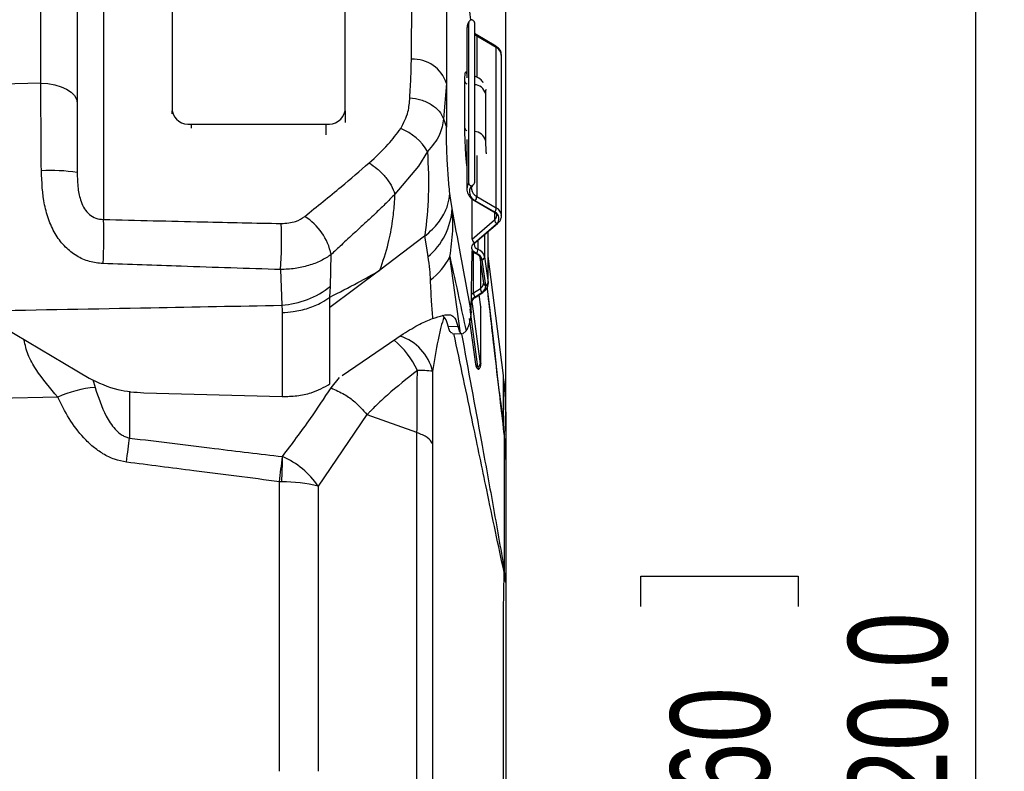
# Model space of a CAD drawing. Header units: millimetres. Extents: x 0 to 594, y 0 to 420.
# Tile 11 of 60: x 269 to 304, y 271 to 297. Entities that reach past the tile are written whole.
import ezdxf

# ---------------------------------------------------------------- set-up
doc = ezdxf.new("R2010")
doc.units = ezdxf.units.MM
doc.layers.add('SLD-0', color=7, linetype='Continuous')
doc.styles.add('SLDTEXTSTYLE0', font='TXT', dxfattribs={"width": 0.75})
doc.dimstyles.new('SLDDIMSTYLE2', dxfattribs={"dimtxt": 3.5, "dimasz": 3.2, "dimexe": 0, "dimexo": 0.0625, "dimgap": 0.875, "dimtad": 1, "dimdec": 1, "dimlfac": 3, "dimrnd": 1e-09, "dimzin": 12, "dimdsep": 46, "dimtxsty": 'SLDTEXTSTYLE0', "dimsah": 1, "dimcen": 0.09, "dimadec": 0, "dimazin": 3, "dimtfac": 1, "dimtdec": 1, "dimtofl": 0, "dimtmove": 0, "dimatfit": 3, "dimfxl": 1, "dimfrac": 2, "dimtolj": 1, "dimtzin": 12, "dimarcsym": 0})
doc.dimstyles.new('SLDDIMSTYLE3', dxfattribs={"dimtxt": 3.5, "dimasz": 3.2, "dimexe": 0, "dimexo": 0.0625, "dimgap": 0.875, "dimtad": 1, "dimdec": 1, "dimlfac": 3, "dimrnd": 1e-09, "dimzin": 4, "dimdsep": 46, "dimtxsty": 'SLDTEXTSTYLE0', "dimsah": 1, "dimcen": 0.09, "dimadec": 0, "dimazin": 1, "dimtfac": 1, "dimtdec": 1, "dimtofl": 0, "dimtmove": 0, "dimatfit": 3, "dimfxl": 1, "dimfrac": 2, "dimtolj": 1, "dimtzin": 12, "dimarcsym": 0})

# ---------------------------------------------------------------- blocks, each defined once
blk = doc.blocks.new('_D_3')
at = {"layer": 'SLD-0', "color": 7, "transparency": 16777216}
for p, q in [((240.354, 371.176), (239.287, 371.176)), ((239.287, 371.176), (239.287, 365.619)), ((249.405, 371.176), (250.471, 371.176)), ((250.471, 371.176), (250.471, 365.619)), ((239.287, 365.619), (240.354, 365.619)), ((250.471, 365.619), (249.405, 365.619)), ((203.259, 271.884), (203.259, 361.383)), ((286.5, 282.876), (286.5, 361.383)), ((203.259, 360.383), (286.5, 360.383))]:
    blk.add_line(p, q, dxfattribs=at)
for points in [[(203.259, 360.383), (206.459, 359.833), (206.459, 360.933)], [(286.5, 360.383), (283.3, 360.933), (283.3, 359.833)]]:
    blk.add_solid(points, dxfattribs=at)
at = {"layer": 'SLD-0', "color": 7, "transparency": 16777216, "char_height": 3.5, "attachment_point": 1, "style": 'SLDTEXTSTYLE0'}
for s, insert in [('9.87', (240.354, 370.131)), ('250.7', (239.061, 364.894))]:
    blk.add_mtext(s, dxfattribs=dict(at, insert=insert))
blk = doc.blocks.new('_D_5')
at = {"layer": 'SLD-0', "color": 7, "transparency": 16777216}
for p, q in [((207.867, 324.215), (304.085, 324.215)), ((303.085, 217.552), (303.085, 324.215)), ((291.262, 276.702), (291.262, 277.769)), ((291.262, 277.769), (296.818, 277.769)), ((296.818, 277.769), (296.818, 276.702)), ((291.262, 265.065), (291.262, 263.999)), ((296.818, 263.999), (296.818, 265.065)), ((291.262, 263.999), (296.818, 263.999)), ((207.867, 217.552), (304.085, 217.552))]:
    blk.add_line(p, q, dxfattribs=at)
for points in [[(303.085, 324.215), (302.535, 321.015), (303.635, 321.015)], [(303.085, 217.552), (303.635, 220.752), (302.535, 220.752)]]:
    blk.add_solid(points, dxfattribs=at)
at = {"layer": 'SLD-0', "color": 7, "transparency": 16777216, "char_height": 3.5, "attachment_point": 1, "rotation": 90, "style": 'SLDTEXTSTYLE0'}
for s, insert in [('320.0', (298.573, 267.704)), ('12.60', (292.306, 265.065)), ('%%c', (298.573, 262.426))]:
    blk.add_mtext(s, dxfattribs=dict(at, insert=insert))

msp = doc.modelspace()

# ---------------------------------------------------------------- linework, layer by layer
at = {"color": 7, "linetype": 'Continuous', "lineweight": 25}
for p, q in [((270.101, 295.156), (270.101, 310.384)), ((271.388, 309.248), (271.388, 294.458)), ((284.409, 302.688), (284.409, 295.139)), ((272.318, 299.039), (272.318, 290.347)), ((283.175, 296.001), (283.199, 299.034)), ((274.737, 298.839), (274.737, 294.18)), ((280.837, 294.18), (280.837, 298.839)), ((285.194, 297.284), (285.194, 291.627)), ((285.399, 297.298), (285.399, 291.641)), ((285.132, 297.086), (285.132, 295.347)), ((285.459, 296.866), (285.399, 296.91)), ((286.147, 296.466), (285.459, 296.866)), ((286.169, 296.413), (285.481, 296.813)), ((285.481, 296.813), (285.481, 295.36)), ((286.169, 290.756), (286.169, 296.413)), ((286.351, 290.483), (286.351, 296.14)), ((284.409, 295.139), (284.312, 293.902)), ((274.737, 294.074), (274.737, 294.18)), ((280.837, 294.18), (280.837, 293.772)), ((284.312, 293.902), (284.409, 293.601)), ((275.403, 293.709), (280.17, 293.709)), ((275.403, 293.709), (275.403, 293.569)), ((280.17, 293.334), (280.17, 293.709)), ((285.132, 293.168), (285.132, 291.429)), ((283.744, 292.744), (283.423, 292.228)), ((285.481, 292.609), (285.481, 291.156)), ((283.423, 292.228), (282.594, 291.244)), ((285.299, 291.429), (285.299, 291.422)), ((285.321, 289.656), (285.321, 291.069)), ((285.397, 291.012), (286.085, 290.612)), ((286.116, 290.608), (285.428, 291.009)), ((285.481, 291.156), (286.169, 290.756)), ((285.321, 289.656), (286.109, 290.333)), ((286.109, 290.595), (286.109, 290.333)), ((285.385, 289.517), (286.173, 290.193)), ((285.429, 289.53), (286.217, 290.207)), ((283.642, 289.761), (282.066, 288.556)), ((285.301, 289.638), (285.321, 289.656)), ((285.756, 289.81), (285.756, 289.032)), ((285.88, 288.124), (285.88, 289.917)), ((285.882, 288.09), (285.882, 289.917)), ((285.517, 289.605), (285.517, 289.3)), ((280.318, 287.99), (280.343, 289.108)), ((284.902, 286.342), (284.531, 289.036)), ((285.287, 287.104), (285.321, 289.239)), ((285.363, 287.76), (285.363, 289.203)), ((285.451, 289.147), (285.45, 289.147)), ((285.591, 289.009), (285.715, 288.102)), ((285.797, 288.017), (285.673, 288.924)), ((285.756, 289.032), (285.88, 288.124)), ((286.419, 284.848), (285.882, 289.051)), ((278.561, 288.58), (278.603, 287.322)), ((285.606, 288.898), (285.606, 287.916)), ((282.066, 288.556), (280.303, 287.245)), ((280.303, 287.609), (280.318, 287.99)), ((285.363, 287.76), (285.606, 287.916)), ((285.715, 288.102), (285.715, 288.09)), ((285.716, 288.09), (285.716, 288.098)), ((285.88, 288.124), (285.882, 288.09)), ((280.303, 287.254), (280.303, 287.609)), ((285.419, 287.615), (285.662, 287.77)), ((285.453, 287.62), (285.696, 287.775)), ((285.618, 287.265), (285.56, 287.689)), ((280.303, 284.548), (280.303, 287.245)), ((285.519, 285.154), (285.242, 287.181)), ((285.31, 287.411), (285.313, 287.377)), ((285.313, 287.377), (285.602, 285.261)), ((285.618, 285.262), (285.618, 287.265)), ((285.618, 287.265), (285.619, 287.254)), ((285.619, 285.251), (285.619, 287.254)), ((278.617, 287.063), (278.617, 284.104)), ((285.217, 286.849), (285.437, 285.239)), ((285.287, 287.104), (285.249, 286.779)), ((268.771, 286.556), (271.811, 284.751)), ((284.466, 286.59), (284.814, 286.569)), ((280.732, 284.84), (282.887, 286.309)), ((284.617, 286.351), (284.58, 286.344)), ((284.616, 286.331), (284.959, 286.31)), ((284.902, 286.342), (284.96, 286.325)), ((284.99, 286.316), (285.104, 286.425)), ((285.618, 285.262), (285.619, 285.251)), ((280.341, 284.405), (280.642, 284.778)), ((271.938, 284.7), (272.019, 284.424)), ((270.702, 284.079), (211.5, 282.668)), ((273.232, 284.296), (273.232, 282.639)), ((273.737, 284.232), (278.617, 284.104)), ((286.318, 283.932), (286.351, 283.654)), ((281.601, 283.469), (279.891, 280.938)), ((283.372, 282.833), (281.612, 283.461)), ((286.351, 283.654), (286.447, 282.843)), ((278.522, 270.884), (278.522, 281.098)), ((279.891, 280.938), (279.891, 270.884))]:
    msp.add_line(p, q, dxfattribs=at)
at = {"color": 7, "linetype": 'Continuous', "lineweight": 25, "flags": 128}
for points in [[(285.481, 296.813), (285.414, 296.861), (285.399, 296.874)], [(285.462, 296.865), (285.459, 296.866), (285.459, 296.866)], [(270.101, 295.156), (268.732, 295.122), (267.655, 295.095)], [(270.101, 295.156), (270.355, 295.139), (270.597, 295.096), (270.82, 295.03), (271.014, 294.943), (271.173, 294.839), (271.291, 294.72), (271.364, 294.592), (271.388, 294.458)], [(284.61, 290.734), (284.565, 291.032), (284.529, 291.266)], [(283.642, 289.761), (283.704, 289.352), (283.753, 289.032)], [(285.474, 289.148), (285.414, 289.18), (285.366, 289.22), (285.331, 289.267), (285.31, 289.318), (285.305, 289.371), (285.317, 289.423), (285.344, 289.472), (285.385, 289.517)], [(285.294, 287.709), (285.309, 287.721), (285.363, 287.76)], [(285.602, 285.261), (285.605, 285.241), (285.609, 285.225), (285.611, 285.216), (285.614, 285.213), (285.616, 285.216), (285.617, 285.226), (285.618, 285.241), (285.618, 285.262)], [(273.127, 281.788), (273.142, 281.906), (273.156, 282.023), (273.17, 282.136), (273.184, 282.245), (273.197, 282.351), (273.209, 282.452), (273.221, 282.548), (273.232, 282.639)]]:
    msp.add_lwpolyline(points, dxfattribs=at)
at = {"color": 7, "linetype": 'Continuous', "lineweight": 25}
for centre, radius, start, end in [((285.491, 297.083), 0.358, 145.9395, 179.5163), ((285.422, 296.82), 0.0592, 353.1669, 48.6116), ((286.113, 296.42), 0.0565, 352.0211, 53.1737), ((286.025, 296.119), 0.327, 3.6409, 63.8008), ((283.24, 294.781), 1.222, 17.0336, 93.0628), ((285.179, 295.241), 0.121, 192.4253, 248.704), ((285.386, 294.683), 0.417, 14.8273, 88.2095), ((275.32, 294.298), 0.595, 191.4218, 278.0495), ((280.253, 294.298), 0.595, 261.9505, 348.5782), ((282.078, 291.761), 1.935, 30.5553, 68.1074), ((285.178, 293.59), 0.12, 191.8553, 249.0418), ((285.383, 293.031), 0.42, 14.8147, 87.8789), ((270.428, 285.644), 6.432, 81.4167, 92.7147), ((285.491, 291.426), 0.359, 145.9532, 178.7434), ((285.561, 291.322), 0.34, 142.0265, 247.0913), ((285.628, 291.452), 0.33, 185.2753, 243.6087), ((285.417, 291.05), 0.0424, 242.0138, 284.9835), ((285.193, 291.177), 0.289, 324.5186, 355.9837), ((282.249, 290.856), 2.364, 309.5064, 357.0581), ((285.881, 290.776), 0.289, 324.5186, 355.9837), ((286.03, 290.466), 0.321, 2.8354, 64.4005), ((257.066, 289.758), 15.264, 356.3653, 2.2113), ((278.312, 288.702), 2.072, 11.315, 57.9094), ((286.105, 290.649), 0.0424, 242.0138, 284.9835), ((285.988, 290.489), 0.197, 307.8958, 359.1031), ((286.335, 290.353), 0.227, 184.9572, 224.5501), ((286.021, 290.384), 0.244, 308.5431, 67.0505), ((263.724, 289.574), 14.87, 356.166, 2.4261), ((286.179, 290.254), 0.0609, 264.1913, 308.7909), ((285.547, 289.676), 0.227, 184.9572, 224.5501), ((285.391, 289.577), 0.0609, 264.1942, 308.728), ((285.576, 289.479), 0.188, 185.0292, 251.7476), ((285.154, 289.321), 0.364, 331.6232, 356.7793), ((285.398, 288.954), 0.367, 12.3168, 71.0046), ((282.418, 290.095), 2.363, 306.9355, 333.3995), ((285.462, 289.174), 0.029, 249.1351, 294.6377), ((285.374, 288.859), 0.305, 12.3168, 71.0046), ((285.699, 289.032), 0.111, 191.8064, 256.1732), ((285.628, 289.045), 0.129, 290.5949, 354.2225), ((278.37, 290.453), 3.14, 274.2499, 308.3353), ((285.505, 288.101), 0.211, 298.6226, 357.132), ((285.877, 287.936), 0.271, 184.2571, 217.6997), ((285.54, 287.997), 0.258, 298.246, 4.326), ((285.824, 288.125), 0.111, 191.8064, 256.1732), ((285.752, 288.137), 0.129, 290.5949, 354.2225), ((285.658, 287.227), 0.455, 121.6769, 145.4237), ((285.634, 287.781), 0.271, 184.2571, 217.6997), ((285.429, 287.659), 0.0457, 256.9382, 301.0098), ((285.672, 287.814), 0.0457, 256.9381, 301.0126), ((282.263, 284.608), 1.702, 13.0287, 72.548), ((280.571, 283.7), 3.111, 25.2226, 50.1577), ((285.546, 285.261), 0.111, 191.8064, 256.1732), ((285.474, 285.274), 0.129, 290.5949, 354.2225), ((285.681, 285.145), 0.161, 177.1054, 210.4784), ((283.325, 279.856), 5.17, 83.3804, 89.326), ((272.335, 280.535), 3.902, 94.6452, 114.7469), ((285.324, 282.77), 1.125, 0.7796, 3.7279), ((285.956, 282.762), 0.498, 357.978, 2.022), ((-84.323, 324.445), 365.425, 353.18751, 353.32708), ((258.182, 282.068), 20.445, 357.279, 359.7606), ((277.452, 279.273), 2.953, 34.3328, 66.5724), ((278.452, 273.515), 7.583, 88.858, 89.4749), ((278.572, 275.549), 5.549, 76.2533, 89.6771), ((284.222, 278.01), 2.227, 357.3493, 359.4405), ((283.603, 277.923), 2.851, 359.1547, 0.8453)]:
    msp.add_arc(centre, radius, start, end, dxfattribs=at)
for points, knots in [([(285.268, 297.384), (285.148, 298.444), (284.928, 300.38), (284.709, 302.32), (284.61, 303.197)], [0, 0, 0, 0, 0.547624, 1, 1, 1, 1]), ([(285.238, 297.37), (285.211, 297.332), (285.15, 297.248), (285.14, 297.147), (285.135, 297.091)], [0, 0, 0, 0, 0.44677, 1, 1, 1, 1]), ([(285.292, 297.393), (285.279, 297.386), (285.252, 297.374), (285.22, 297.348), (285.198, 297.317), (285.195, 297.295), (285.194, 297.284)], [0, 0, 0, 0, 0.253518, 0.49896, 0.748207, 1, 1, 1, 1]), ([(285.399, 297.298), (285.397, 297.309), (285.394, 297.331), (285.368, 297.358), (285.334, 297.38), (285.307, 297.388), (285.292, 297.393)], [0, 0, 0, 0, 0.240398, 0.499878, 0.742153, 1, 1, 1, 1]), ([(286.344, 296.141), (286.344, 296.174), (286.344, 296.253), (286.275, 296.373), (286.192, 296.433), (286.147, 296.466)], [0, 0, 0, 0, 0.248809, 0.5994428, 1, 1, 1, 1]), ([(283.119, 294.643), (283.134, 294.896), (283.161, 295.348), (283.171, 295.802), (283.175, 296.001)], [0, 0, 0, 0, 0.560012, 1, 1, 1, 1]), ([(285.061, 295.215), (285.062, 295.321), (285.065, 295.534), (285.094, 295.572), (285.118, 295.518), (285.132, 295.435), (285.132, 295.43)], [0, 0, 0, 0, 0.353095, 0.705464, 0.983026, 1, 1, 1, 1]), ([(285.061, 293.565), (285.062, 293.873), (285.064, 294.423), (285.062, 294.973), (285.061, 295.215)], [0, 0, 0, 0, 0.5599999, 1, 1, 1, 1]), ([(285.707, 295.168), (285.695, 295.19), (285.654, 295.271), (285.545, 295.342), (285.447, 295.386), (285.41, 295.39), (285.41, 295.39)], [0, 0, 0, 0, 0.198133, 0.734741, 0.99915, 1, 1, 1, 1]), ([(270.124, 292.069), (270.121, 292.612), (270.115, 293.701), (270.106, 294.67), (270.101, 295.156)], [0, 0, 0, 0, 0.498259, 1, 1, 1, 1]), ([(284.409, 295.139), (284.409, 294.855), (284.409, 294.349), (284.409, 293.83), (284.409, 293.601)], [0, 0, 0, 0, 0.5598358, 1, 1, 1, 1]), ([(285.811, 294.914), (285.807, 294.925), (285.798, 294.949), (285.79, 294.899), (285.789, 294.827), (285.789, 294.79)], [0, 0, 0, 0, 0.3258262, 0.6621165, 1, 1, 1, 1]), ([(282.8, 293.556), (282.9, 293.75), (283.08, 294.099), (283.107, 294.476), (283.119, 294.643)], [0, 0, 0, 0, 0.55797, 1, 1, 1, 1]), ([(283.119, 294.643), (283.252, 294.623), (283.524, 294.582), (283.885, 294.413), (284.171, 294.181), (284.266, 293.993), (284.312, 293.902)], [0, 0, 0, 0, 0.243906, 0.5, 0.756094, 1, 1, 1, 1]), ([(285.789, 294.79), (285.79, 294.482), (285.792, 293.931), (285.79, 293.38), (285.789, 293.138)], [0, 0, 0, 0, 0.56, 1, 1, 1, 1]), ([(271.388, 294.458), (271.388, 294.024), (271.388, 293.25), (271.388, 292.384), (271.388, 292.005)], [0, 0, 0, 0, 0.561174, 1, 1, 1, 1]), ([(284.312, 293.902), (284.279, 293.71), (284.208, 293.293), (283.907, 292.937), (283.744, 292.744)], [0, 0, 0, 0, 0.458004, 1, 1, 1, 1]), ([(281.683, 292.341), (281.916, 292.556), (282.33, 292.941), (282.656, 293.368), (282.8, 293.556)], [0, 0, 0, 0, 0.56009, 1, 1, 1, 1]), ([(284.529, 291.266), (284.51, 291.473), (284.471, 291.885), (284.432, 292.546), (284.412, 293.133), (284.41, 293.445), (284.409, 293.601)], [0, 0, 0, 0, 0.281144, 0.560738, 0.780848, 1, 1, 1, 1]), ([(285.132, 292.237), (285.128, 292.273), (285.108, 292.448), (285.084, 292.819), (285.063, 293.25), (285.062, 293.46), (285.061, 293.565)], [0, 0, 0, 0, 0.089312, 0.442855, 0.721321, 1, 1, 1, 1]), ([(285.789, 293.138), (285.79, 293.079), (285.791, 292.963), (285.801, 292.782), (285.809, 292.689), (285.811, 292.666)], [0, 0, 0, 0, 0.427952, 0.855512, 1, 1, 1, 1]), ([(283.744, 292.744), (283.766, 292.221), (283.808, 291.21), (283.704, 290.265), (283.654, 289.809)], [0, 0, 0, 0, 0.5174612, 1, 1, 1, 1]), ([(272.299, 288.79), (272.137, 288.808), (271.807, 288.843), (271.351, 289.052), (270.952, 289.367), (270.626, 289.789), (270.385, 290.295), (270.168, 291.054), (270.142, 291.662), (270.124, 292.069)], [0, 0, 0, 0, 0.109518, 0.222485, 0.340938, 0.464836, 0.59508, 0.728808, 1, 1, 1, 1]), ([(279.412, 290.457), (279.844, 290.804), (280.615, 291.423), (281.357, 292.061), (281.683, 292.341)], [0, 0, 0, 0, 0.559994, 1, 1, 1, 1]), ([(281.683, 292.341), (281.781, 292.277), (281.981, 292.146), (282.249, 291.869), (282.468, 291.559), (282.553, 291.346), (282.595, 291.242)], [0, 0, 0, 0, 0.244971, 0.500059, 0.755116, 1, 1, 1, 1]), ([(271.388, 292.005), (271.392, 291.819), (271.4, 291.483), (271.489, 291.039), (271.634, 290.724), (271.81, 290.515), (272.044, 290.372), (272.225, 290.355), (272.318, 290.347)], [0, 0, 0, 0, 0.2757621, 0.4991513, 0.6300645, 0.7500767, 0.8716347, 1, 1, 1, 1]), ([(285.135, 291.435), (285.134, 291.431), (285.12, 291.367), (285.169, 291.238), (285.266, 291.1), (285.359, 291.038), (285.397, 291.012)], [0, 0, 0, 0, 0.024031, 0.390212, 0.749045, 1, 1, 1, 1]), ([(285.194, 291.627), (285.195, 291.616), (285.198, 291.595), (285.22, 291.567), (285.252, 291.545), (285.279, 291.536), (285.292, 291.532)], [0, 0, 0, 0, 0.245856, 0.499458, 0.749687, 1, 1, 1, 1]), ([(285.292, 291.532), (285.306, 291.538), (285.334, 291.551), (285.368, 291.577), (285.393, 291.607), (285.397, 291.63), (285.399, 291.641)], [0, 0, 0, 0, 0.254068, 0.499124, 0.749501, 1, 1, 1, 1]), ([(285.302, 291.424), (285.301, 291.428), (285.291, 291.466), (285.316, 291.521), (285.366, 291.575), (285.382, 291.593)], [0, 0, 0, 0, 0.077495, 0.699956, 1, 1, 1, 1]), ([(282.595, 291.242), (282.478, 291.122), (282.246, 290.884), (281.874, 290.528), (281.515, 290.194), (281.121, 289.832), (280.739, 289.479), (280.463, 289.221), (280.343, 289.108)], [0, 0, 0, 0, 0.163749, 0.325716, 0.499952, 0.637545, 0.842094, 1, 1, 1, 1]), ([(282.066, 288.556), (282.172, 288.868), (282.363, 289.426), (282.509, 290.219), (282.575, 290.804), (282.589, 291.122), (282.595, 291.242)], [0, 0, 0, 0, 0.368564, 0.66136, 0.872673, 1, 1, 1, 1]), ([(283.645, 289.763), (283.738, 289.842), (283.913, 289.988), (284.124, 290.232), (284.325, 290.526), (284.484, 290.878), (284.514, 291.141), (284.529, 291.266)], [0, 0, 0, 0, 0.179735, 0.334655, 0.500292, 0.762289, 1, 1, 1, 1]), ([(284.531, 289.036), (284.576, 289.34), (284.659, 289.915), (284.626, 290.472), (284.61, 290.734)], [0, 0, 0, 0, 0.528694, 1, 1, 1, 1]), ([(285.287, 287.104), (285.16, 287.783), (284.935, 288.995), (284.709, 290.203), (284.61, 290.734)], [0, 0, 0, 0, 0.56, 1, 1, 1, 1]), ([(272.318, 290.347), (273.487, 290.319), (275.575, 290.27), (277.662, 290.224), (278.581, 290.204)], [0, 0, 0, 0, 0.56, 1, 1, 1, 1]), ([(278.581, 290.204), (278.761, 290.216), (279.084, 290.238), (279.312, 290.39), (279.412, 290.457)], [0, 0, 0, 0, 0.559426, 1, 1, 1, 1]), ([(286.085, 290.612), (286.104, 290.599), (286.147, 290.57), (286.18, 290.522), (286.182, 290.497), (286.183, 290.484)], [0, 0, 0, 0, 0.269723, 0.635526, 1, 1, 1, 1]), ([(286.217, 290.207), (286.247, 290.237), (286.309, 290.302), (286.354, 290.404), (286.346, 290.466), (286.344, 290.482)], [0, 0, 0, 0, 0.399417, 0.843845, 1, 1, 1, 1]), ([(283.645, 289.763), (283.644, 289.762), (283.643, 289.762), (283.642, 289.761), (283.642, 289.761)], [0, 0, 0, 0, 0.56, 1, 1, 1, 1]), ([(283.654, 289.809), (283.652, 289.8), (283.649, 289.785), (283.646, 289.769), (283.645, 289.763)], [0, 0, 0, 0, 0.559999, 1, 1, 1, 1]), ([(285.391, 289.462), (285.39, 289.47), (285.388, 289.485), (285.415, 289.514), (285.429, 289.53)], [0, 0, 0, 0, 0.46122, 1, 1, 1, 1]), ([(280.343, 289.108), (280.227, 289.032), (279.994, 288.88), (279.555, 288.716), (279.074, 288.605), (278.732, 288.588), (278.561, 288.58)], [0, 0, 0, 0, 0.2489083, 0.4993138, 0.7486053, 1, 1, 1, 1]), ([(283.753, 289.032), (283.775, 288.882), (283.814, 288.616), (283.831, 288.331), (283.838, 288.206)], [0, 0, 0, 0, 0.559961, 1, 1, 1, 1]), ([(284.531, 289.036), (284.638, 288.549), (284.83, 287.677), (285.02, 286.808), (285.104, 286.425)], [0, 0, 0, 0, 0.56, 1, 1, 1, 1]), ([(285.321, 289.239), (285.343, 289.217), (285.381, 289.179), (285.431, 289.156), (285.452, 289.147)], [0, 0, 0, 0, 0.583786, 1, 1, 1, 1]), ([(285.452, 289.147), (285.474, 289.136), (285.525, 289.11), (285.578, 289.055), (285.586, 289.025), (285.591, 289.009)], [0, 0, 0, 0, 0.254258, 0.59326, 1, 1, 1, 1]), ([(278.561, 288.58), (277.392, 288.618), (275.305, 288.686), (273.218, 288.759), (272.299, 288.79)], [0, 0, 0, 0, 0.56, 1, 1, 1, 1]), ([(280.303, 287.609), (280.63, 287.777), (281.215, 288.077), (281.806, 288.41), (282.066, 288.556)], [0, 0, 0, 0, 0.559686, 1, 1, 1, 1]), ([(283.838, 288.206), (283.849, 287.949), (283.868, 287.49), (283.904, 287.045), (283.92, 286.849)], [0, 0, 0, 0, 0.559999, 1, 1, 1, 1]), ([(285.696, 287.775), (285.73, 287.801), (285.804, 287.857), (285.872, 287.977), (285.886, 288.078), (285.88, 288.129), (285.879, 288.136)], [0, 0, 0, 0, 0.289567, 0.631453, 0.952613, 1, 1, 1, 1]), ([(286.36, 283.588), (286.344, 283.727), (286.296, 284.141), (286.213, 284.857), (286.085, 285.967), (285.961, 287.046), (285.871, 287.832), (285.843, 288.078)], [0, 0, 0, 0, 0.094335, 0.280951, 0.480716, 0.836888, 1, 1, 1, 1]), ([(286.449, 282.785), (286.335, 283.757), (286.136, 285.462), (285.936, 287.208), (285.851, 287.958)], [0, 0, 0, 0, 0.570042, 1, 1, 1, 1]), ([(278.617, 287.063), (278.747, 287.071), (279.062, 287.093), (279.54, 287.209), (279.979, 287.39), (280.207, 287.545), (280.303, 287.609)], [0, 0, 0, 0, 0.205188, 0.499994, 0.791034, 1, 1, 1, 1]), ([(285.312, 287.388), (285.311, 287.404), (285.309, 287.451), (285.341, 287.532), (285.418, 287.592), (285.453, 287.62)], [0, 0, 0, 0, 0.219061, 0.646616, 1, 1, 1, 1]), ([(268.092, 287.125), (270.058, 287.162), (273.562, 287.228), (277.065, 287.293), (278.603, 287.322)], [0, 0, 0, 0, 0.561167, 1, 1, 1, 1]), ([(278.603, 287.322), (278.607, 287.273), (278.616, 287.187), (278.617, 287.101), (278.617, 287.063)], [0, 0, 0, 0, 0.559978, 1, 1, 1, 1]), ([(280.303, 287.254), (280.303, 287.252), (280.303, 287.249), (280.303, 287.247), (280.303, 287.245)], [0, 0, 0, 0, 0.56, 1, 1, 1, 1]), ([(280.303, 287.245), (280.303, 287.247), (280.303, 287.25), (280.303, 287.253), (280.303, 287.254)], [0, 0, 0, 0, 0.56, 1, 1, 1, 1]), ([(282.887, 286.309), (283.086, 286.436), (283.439, 286.661), (283.773, 286.792), (283.92, 286.849)], [0, 0, 0, 0, 0.563215, 1, 1, 1, 1]), ([(283.92, 286.849), (284.049, 286.894), (284.316, 286.986), (284.559, 287.002), (284.725, 286.887), (284.783, 286.68), (284.814, 286.569)], [0, 0, 0, 0, 0.241321, 0.499819, 0.730817, 1, 1, 1, 1]), ([(284.32, 286.905), (284.284, 286.788), (284.205, 286.528), (284.064, 285.89), (283.98, 285.364), (283.921, 284.992)], [0, 0, 0, 0, 0.191514, 0.427108, 1, 1, 1, 1]), ([(284.466, 286.59), (284.439, 286.693), (284.394, 286.865), (284.3, 286.931), (284.262, 286.957)], [0, 0, 0, 0, 0.597023, 1, 1, 1, 1]), ([(284.58, 286.344), (284.559, 286.366), (284.515, 286.411), (284.482, 286.53), (284.466, 286.59)], [0, 0, 0, 0, 0.49862, 1, 1, 1, 1]), ([(284.814, 286.569), (284.826, 286.519), (284.84, 286.463), (284.861, 286.415), (284.876, 286.38), (284.891, 286.359), (284.902, 286.342)], [0, 0, 0, 0, 0.496444, 0.55064, 0.652663, 1, 1, 1, 1]), ([(285.104, 286.425), (285.134, 286.469), (285.194, 286.557), (285.231, 286.705), (285.249, 286.779)], [0, 0, 0, 0, 0.49871, 1, 1, 1, 1]), ([(286.447, 277.907), (286.344, 278.38), (286.139, 279.325), (285.772, 281.099), (285.286, 283.428), (284.899, 285.264), (284.674, 286.327)], [0, 0, 0, 0, 0.174685, 0.349038, 0.623083, 1, 1, 1, 1]), ([(284.942, 286.311), (285.176, 285.047), (285.544, 283.061), (286.047, 280.311), (286.315, 278.763), (286.449, 277.988)], [0, 0, 0, 0, 0.466385, 0.733201, 1, 1, 1, 1]), ([(270.702, 284.079), (270.437, 284.395), (270.045, 284.863), (269.628, 285.564), (269.553, 285.919), (269.517, 286.092)], [0, 0, 0, 0, 0.517667, 0.765208, 1, 1, 1, 1]), ([(285.437, 285.239), (285.44, 285.222), (285.444, 285.194), (285.455, 285.153), (285.479, 285.111), (285.507, 285.081), (285.531, 285.07), (285.54, 285.066)], [0, 0, 0, 0, 0.290293, 0.508188, 0.682796, 0.88291, 1, 1, 1, 1]), ([(285.542, 285.066), (285.548, 285.07), (285.566, 285.081), (285.587, 285.108), (285.604, 285.139), (285.613, 285.167), (285.617, 285.191), (285.619, 285.216), (285.619, 285.238), (285.619, 285.251)], [0, 0, 0, 0, 0.090505, 0.258992, 0.404393, 0.528575, 0.637718, 0.781762, 1, 1, 1, 1]), ([(271.811, 284.751), (272.136, 284.593), (272.716, 284.311), (273.425, 284.256), (273.737, 284.232)], [0, 0, 0, 0, 0.559931, 1, 1, 1, 1]), ([(283.386, 285.026), (283.025, 284.737), (282.51, 284.326), (281.983, 283.842), (281.769, 283.629), (281.672, 283.526), (281.63, 283.481), (281.612, 283.461)], [0, 0, 0, 0, 0.57023, 0.813577, 0.918571, 0.964267, 1, 1, 1, 1]), ([(283.372, 282.833), (283.374, 283.191), (283.377, 283.905), (283.383, 284.653), (283.386, 285.026)], [0, 0, 0, 0, 0.5010619, 1, 1, 1, 1]), ([(283.921, 284.992), (283.92, 284.504), (283.917, 283.635), (283.917, 282.806), (283.917, 282.442)], [0, 0, 0, 0, 0.560198, 1, 1, 1, 1]), ([(286.5, 283.581), (286.497, 283.793), (286.49, 284.217), (286.443, 284.638), (286.419, 284.848)], [0, 0, 0, 0, 0.5, 1, 1, 1, 1]), ([(286.447, 282.843), (286.446, 282.846), (286.446, 282.851), (286.446, 282.855), (286.446, 282.868), (286.446, 282.871), (286.446, 282.873), (286.446, 282.899), (286.444, 282.959), (286.44, 283.093), (286.431, 283.348), (286.421, 283.693), (286.419, 284.035), (286.42, 284.422), (286.419, 284.771), (286.419, 284.822), (286.419, 284.848)], [0, 0, 0, 0, 0.002728, 0.005236, 0.008172, 0.009718, 0.011961, 0.015047, 0.032738, 0.050815, 0.114007, 0.223029, 0.346952, 0.477795, 0.739023, 1, 1, 1, 1]), ([(272.019, 284.424), (272.13, 284.083), (272.296, 283.57), (272.656, 283.005), (272.918, 282.769), (273.098, 282.672), (273.188, 282.65), (273.232, 282.639)], [0, 0, 0, 0, 0.498896, 0.748425, 0.886784, 0.945635, 1, 1, 1, 1]), ([(278.617, 284.104), (278.792, 284.107), (279.145, 284.114), (279.744, 284.24), (280.092, 284.431), (280.303, 284.547)], [0, 0, 0, 0, 0.278376, 0.561666, 1, 1, 1, 1]), ([(278.626, 281.982), (278.962, 282.428), (279.561, 283.225), (280.103, 284.045), (280.341, 284.405)], [0, 0, 0, 0, 0.559985, 1, 1, 1, 1]), ([(280.341, 284.405), (280.5, 284.335), (280.795, 284.203), (281.239, 283.885), (281.468, 283.622), (281.601, 283.469)], [0, 0, 0, 0, 0.327629, 0.607988, 1, 1, 1, 1]), ([(273.127, 281.788), (272.985, 281.815), (272.769, 281.857), (272.496, 281.974), (272.238, 282.113), (271.937, 282.33), (271.518, 282.733), (271.081, 283.318), (270.828, 283.825), (270.702, 284.079)], [0, 0, 0, 0, 0.122094, 0.185265, 0.250741, 0.371156, 0.50089, 0.74983, 1, 1, 1, 1]), ([(281.612, 283.461), (281.61, 283.462), (281.606, 283.464), (281.603, 283.467), (281.601, 283.469)], [0, 0, 0, 0, 0.560027, 1, 1, 1, 1]), ([(286.5, 283.552), (286.5, 283.558), (286.5, 283.576), (286.5, 283.359), (286.5, 282.986), (286.5, 282.566), (286.5, 282.236), (286.5, 281.996), (286.5, 281.876)], [0, 0, 0, 0, 0.119907, 0.366024, 0.612278, 0.741511, 0.870757, 1, 1, 1, 1]), ([(283.372, 258.934), (283.372, 259.898), (283.372, 261.824), (283.372, 264.809), (283.372, 267.834), (283.372, 270.884), (283.372, 273.934), (283.372, 276.959), (283.372, 279.943), (283.372, 281.87), (283.372, 282.833)], [0, 0, 0, 0, 0.125, 0.25, 0.375, 0.5, 0.625, 0.75, 0.875, 1, 1, 1, 1]), ([(283.917, 282.442), (283.872, 282.515), (283.782, 282.66), (283.509, 282.776), (283.372, 282.833)], [0, 0, 0, 0, 0.5, 1, 1, 1, 1]), ([(286.447, 282.843), (286.448, 282.832), (286.45, 282.811), (286.452, 282.789), (286.453, 282.78)], [0, 0, 0, 0, 0.5599151, 1, 1, 1, 1]), ([(286.453, 282.744), (286.453, 282.752), (286.451, 282.767), (286.449, 282.78), (286.449, 282.785)], [0, 0, 0, 0, 0.559807, 1, 1, 1, 1]), ([(286.5, 281.876), (286.497, 282.043), (286.493, 282.342), (286.466, 282.646), (286.453, 282.78)], [0, 0, 0, 0, 0.55997, 1, 1, 1, 1]), ([(286.453, 277.965), (286.453, 278.501), (286.453, 279.571), (286.453, 280.868), (286.453, 281.936), (286.453, 282.475), (286.453, 282.744)], [0, 0, 0, 0, 0.280436, 0.560829, 0.780302, 1, 1, 1, 1]), ([(286.5, 281.876), (286.497, 282.038), (286.493, 282.326), (286.466, 282.617), (286.453, 282.744)], [0, 0, 0, 0, 0.559987, 1, 1, 1, 1]), ([(273.232, 282.639), (274.233, 282.516), (276.031, 282.295), (277.83, 282.078), (278.626, 281.982)], [0, 0, 0, 0, 0.556937, 1, 1, 1, 1]), ([(283.917, 282.442), (283.917, 281.484), (283.917, 279.592), (283.917, 276.685), (283.917, 273.784), (283.917, 270.882), (283.917, 267.98), (283.917, 265.079), (283.917, 262.172), (283.917, 260.279), (283.917, 259.322)], [0, 0, 0, 0, 0.128396, 0.253801, 0.377347, 0.499995, 0.622644, 0.746192, 0.8716, 1, 1, 1, 1]), ([(278.522, 281.098), (277.515, 281.226), (275.716, 281.454), (273.918, 281.686), (273.127, 281.788)], [0, 0, 0, 0, 0.56, 1, 1, 1, 1]), ([(286.5, 281.876), (286.5, 281.558), (286.5, 280.922), (286.5, 279.814), (286.5, 278.685), (286.5, 277.921), (286.5, 277.539)], [0, 0, 0, 0, 0.27933, 0.55921, 0.779631, 1, 1, 1, 1]), ([(286.447, 263.86), (286.446, 263.866), (286.446, 263.878), (286.446, 263.898), (286.446, 263.911), (286.446, 263.928), (286.446, 263.945), (286.446, 263.996), (286.444, 264.071), (286.44, 264.276), (286.431, 264.67), (286.421, 265.317), (286.419, 266.15), (286.42, 267.364), (286.419, 268.948), (286.419, 270.885), (286.419, 272.823), (286.42, 274.407), (286.419, 275.622), (286.421, 276.524), (286.434, 277.232), (286.443, 277.661), (286.446, 277.805), (286.446, 277.828), (286.445, 277.845), (286.446, 277.858), (286.446, 277.869), (286.446, 277.881), (286.446, 277.895), (286.446, 277.903), (286.447, 277.907)], [0, 0, 0, 0, 0.001364, 0.002618, 0.004086, 0.004859, 0.005981, 0.007524, 0.016369, 0.025408, 0.057004, 0.111516, 0.173478, 0.2389, 0.369516, 0.500121, 0.630735, 0.761403, 0.826857, 0.888749, 0.958456, 0.99054, 0.993101, 0.994175, 0.995565, 0.996341, 0.99722, 0.998249, 0.998995, 1, 1, 1, 1]), ([(286.453, 277.881), (286.452, 277.885), (286.45, 277.893), (286.448, 277.903), (286.447, 277.907)], [0, 0, 0, 0, 0.559909, 1, 1, 1, 1]), ([(286.449, 277.988), (286.45, 277.984), (286.451, 277.975), (286.453, 277.968), (286.453, 277.965)], [0, 0, 0, 0, 0.559803, 1, 1, 1, 1]), ([(286.5, 277.539), (286.497, 277.621), (286.493, 277.766), (286.466, 277.904), (286.453, 277.965)], [0, 0, 0, 0, 0.559974, 1, 1, 1, 1]), ([(286.5, 277.539), (286.497, 277.608), (286.493, 277.73), (286.466, 277.835), (286.453, 277.881)], [0, 0, 0, 0, 0.560085, 1, 1, 1, 1]), ([(286.5, 277.539), (286.5, 277.167), (286.5, 276.422), (286.5, 275.075), (286.5, 273.524), (286.5, 271.761), (286.5, 270.052), (286.5, 268.357), (286.5, 266.968), (286.5, 265.88), (286.5, 265.048), (286.5, 264.501), (286.5, 264.228)], [0, 0, 0, 0, 0.087885, 0.175764, 0.313787, 0.436813, 0.559842, 0.682932, 0.80609, 0.870723, 0.935362, 1, 1, 1, 1])]:
    msp.add_open_spline(points, degree=3, knots=knots, dxfattribs=at)

# ---------------------------------------------------------------- dimensions: what is measured, and where the dimension line sits
at = {"layer": 'SLD-0', "color": 7}
dim = msp.add_linear_dim(base=(286.5, 360.383), p1=(203.259, 270.884), p2=(286.5, 281.876), dimstyle='SLDDIMSTYLE2', dxfattribs=at)
dim.commit()
dim.dimension.update_dxf_attribs({"geometry": '_D_3', "text_midpoint": (244.879, 360.383), "dimtype": 160})
dim = msp.add_linear_dim(base=(303.085, 324.215), p1=(206.867, 217.552), p2=(206.867, 324.215), angle=90, text='%%c<>', dimstyle='SLDDIMSTYLE3', dxfattribs=at)
dim.commit()
dim.dimension.update_dxf_attribs({"geometry": '_D_5', "text_midpoint": (303.085, 270.884), "dimtype": 160})

doc.saveas('drawing.dxf')
